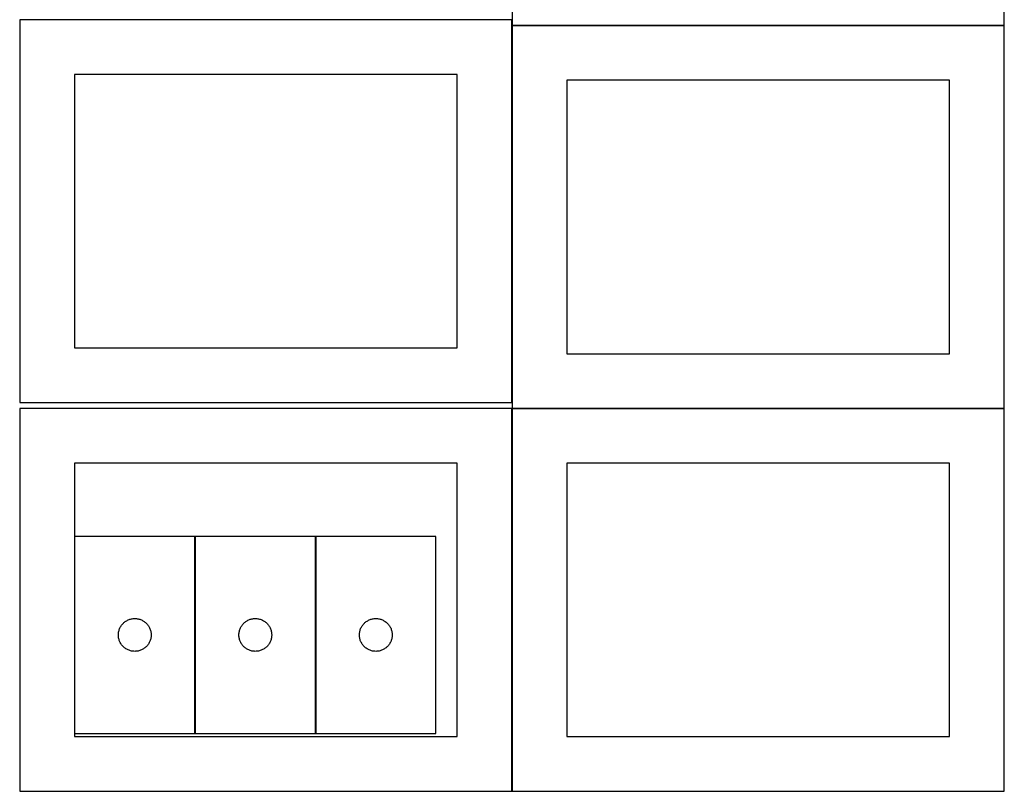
# Model space of a CAD drawing. Header units: millimetres. Extents: x 7 to 1493, y 7 to 2993.
# Tile 3 of 16: x 7 to 907, y 707 to 1413. Entities that reach past the tile are written whole.
import ezdxf

# ---------------------------------------------------------------- set-up
doc = ezdxf.new("R2010")
doc.units = ezdxf.units.MM
doc.layers.add('COMMON', color=5, linetype='CONTINUOUS', true_color=0x0000ff)
doc.layers.add('CUT', color=7, linetype='CONTINUOUS', true_color=0x000000)

msp = doc.modelspace()

# ---------------------------------------------------------------- linework, layer by layer
at = {"layer": 'COMMON'}
for p, q in [((456.524735, 1412.523824), (6.636257, 1412.523824)), ((456.624736, 1062.423823), (456.624736, 1407.124783)), ((456.836258, 1407.224783), (906.724736, 1407.224783)), ((456.624735, 1056.924782), (456.624735, 706.924782)), ((906.724736, 1057.024783), (456.724736, 1057.024783)), ((166.864862, 939.916673), (166.864862, 759.916673)), ((277.064863, 939.916673), (277.064863, 759.916673))]:
    msp.add_line(p, q, dxfattribs=at)
at = {"layer": 'CUT'}
for p, q in [((456.836258, 1757.324784), (456.836258, 1407.324784)), ((906.836258, 1407.324784), (906.836258, 1757.324784)), ((456.524735, 1412.423823), (6.524735, 1412.423823)), ((6.524735, 1412.423823), (6.524735, 1062.423823)), ((456.524735, 1062.423823), (456.524735, 1412.423823)), ((906.724736, 1407.124783), (456.724736, 1407.124783)), ((456.724736, 1407.124783), (456.724736, 1057.124783)), ((456.836258, 1407.324784), (906.836258, 1407.324784)), ((906.724736, 1057.124783), (906.724736, 1407.124783)), ((406.524735, 1362.423823), (56.524735, 1362.423823)), ((56.524735, 1362.423823), (56.524735, 1112.423823)), ((406.524735, 1112.423823), (406.524735, 1362.423823)), ((856.724736, 1357.124783), (506.724736, 1357.124783)), ((506.724736, 1357.124783), (506.724736, 1107.124783)), ((856.724736, 1107.124783), (856.724736, 1357.124783)), ((56.524735, 1112.423823), (406.524735, 1112.423823)), ((506.724736, 1107.124783), (856.724736, 1107.124783)), ((6.524735, 1062.423823), (456.524735, 1062.423823)), ((456.524735, 1056.924782), (6.524735, 1056.924782)), ((6.524735, 1056.924782), (6.524735, 706.924782)), ((456.524735, 706.924782), (456.524735, 1056.924782)), ((456.724736, 1057.124783), (906.724736, 1057.124783)), ((906.724736, 1056.924782), (456.724736, 1056.924782)), ((456.724736, 1056.924782), (456.724736, 706.924782)), ((906.724736, 706.924782), (906.724736, 1056.924782)), ((406.524735, 1006.924782), (56.524735, 1006.924782)), ((56.524735, 1006.924782), (56.524735, 756.924782)), ((406.524735, 756.924782), (406.524735, 1006.924782)), ((856.724736, 1006.924782), (506.724736, 1006.924782)), ((506.724736, 1006.924782), (506.724736, 756.924782)), ((856.724736, 756.924782), (856.724736, 1006.924782)), ((166.764862, 939.916673), (56.764862, 939.916673)), ((56.764862, 939.916673), (56.764862, 759.916673)), ((166.764862, 759.916673), (166.764862, 939.916673)), ((276.964863, 939.916673), (166.964863, 939.916673)), ((166.964863, 939.916673), (166.964863, 759.916673)), ((276.964863, 759.916673), (276.964863, 939.916673)), ((387.164864, 939.916673), (277.164864, 939.916673)), ((277.164864, 939.916673), (277.164864, 759.916673)), ((387.164864, 759.916673), (387.164864, 939.916673)), ((107.20314, 864.206204), (107.944795, 864.422089)), ((107.944795, 864.422089), (108.696581, 864.599509)), ((108.696581, 864.599509), (109.456503, 864.737992)), ((109.456503, 864.737992), (110.222547, 864.837172)), ((110.222547, 864.837172), (110.992681, 864.896785)), ((110.992681, 864.896785), (111.764862, 864.916673)), ((111.764862, 864.916673), (112.537043, 864.896785)), ((112.537043, 864.896785), (113.307177, 864.837172)), ((113.307177, 864.837172), (114.073221, 864.737992)), ((114.073221, 864.737992), (114.833143, 864.599509)), ((114.833143, 864.599509), (115.584929, 864.422089)), ((115.584929, 864.422089), (116.326585, 864.206204)), ((217.403141, 864.206204), (218.144796, 864.422089)), ((218.144796, 864.422089), (218.896582, 864.599509)), ((218.896582, 864.599509), (219.656504, 864.737992)), ((219.656504, 864.737992), (220.422548, 864.837172)), ((220.422548, 864.837172), (221.192682, 864.896785)), ((221.192682, 864.896785), (221.964863, 864.916673)), ((221.964863, 864.916673), (222.737044, 864.896785)), ((222.737044, 864.896785), (223.507178, 864.837172)), ((223.507178, 864.837172), (224.273222, 864.737992)), ((224.273222, 864.737992), (225.033144, 864.599509)), ((225.033144, 864.599509), (225.78493, 864.422089)), ((225.78493, 864.422089), (226.526586, 864.206204)), ((327.603142, 864.206204), (328.344797, 864.422089)), ((328.344797, 864.422089), (329.096583, 864.599509)), ((329.096583, 864.599509), (329.856505, 864.737992)), ((329.856505, 864.737992), (330.622549, 864.837172)), ((330.622549, 864.837172), (331.392683, 864.896785)), ((331.392683, 864.896785), (332.164864, 864.916673)), ((332.164864, 864.916673), (332.937045, 864.896785)), ((332.937045, 864.896785), (333.707179, 864.837172)), ((333.707179, 864.837172), (334.473223, 864.737992)), ((334.473223, 864.737992), (335.233145, 864.599509)), ((335.233145, 864.599509), (335.984931, 864.422089)), ((335.984931, 864.422089), (336.726587, 864.206204)), ((97.597524, 854.844809), (97.870003, 855.567592)), ((97.870003, 855.567592), (98.179328, 856.275389)), ((98.179328, 856.275389), (98.52468, 856.966325)), ((98.52468, 856.966325), (98.905143, 857.638565)), ((98.905143, 857.638565), (99.319707, 858.290329)), ((99.319707, 858.290329), (99.767273, 858.919888)), ((99.767273, 858.919888), (100.246655, 859.525571)), ((100.246655, 859.525571), (100.756582, 860.105774)), ((100.756582, 860.105774), (101.2957, 860.658956)), ((101.2957, 860.658956), (101.86258, 861.183652)), ((101.86258, 861.183652), (102.45572, 861.678471)), ((102.45572, 861.678471), (103.073546, 862.142099)), ((103.073546, 862.142099), (103.714419, 862.573307)), ((103.714419, 862.573307), (104.376641, 862.970952)), ((104.376641, 862.970952), (105.058455, 863.33398)), ((105.058455, 863.33398), (105.758053, 863.661427)), ((105.758053, 863.661427), (106.473581, 863.952426)), ((106.473581, 863.952426), (107.20314, 864.206204)), ((116.326585, 864.206204), (117.056143, 863.952426)), ((117.056143, 863.952426), (117.771671, 863.661427)), ((117.771671, 863.661427), (118.471269, 863.33398)), ((118.471269, 863.33398), (119.153083, 862.970952)), ((119.153083, 862.970952), (119.815305, 862.573307)), ((119.815305, 862.573307), (120.456179, 862.142099)), ((120.456179, 862.142099), (121.074004, 861.678471)), ((121.074004, 861.678471), (121.667144, 861.183652)), ((121.667144, 861.183652), (122.234024, 860.658956)), ((122.234024, 860.658956), (122.773143, 860.105774)), ((122.773143, 860.105774), (123.283069, 859.525571)), ((123.283069, 859.525571), (123.762451, 858.919888)), ((123.762451, 858.919888), (124.210017, 858.290329)), ((124.210017, 858.290329), (124.624581, 857.638565)), ((124.624581, 857.638565), (125.005044, 856.966325)), ((125.005044, 856.966325), (125.350396, 856.275389)), ((125.350396, 856.275389), (125.659722, 855.567592)), ((125.659722, 855.567592), (125.9322, 854.844809)), ((207.797525, 854.844809), (208.070004, 855.567592)), ((208.070004, 855.567592), (208.379329, 856.275389)), ((208.379329, 856.275389), (208.724681, 856.966325)), ((208.724681, 856.966325), (209.105144, 857.638565)), ((209.105144, 857.638565), (209.519708, 858.290329)), ((209.519708, 858.290329), (209.967274, 858.919888)), ((209.967274, 858.919888), (210.446656, 859.525571)), ((210.446656, 859.525571), (210.956583, 860.105774)), ((210.956583, 860.105774), (211.495701, 860.658956)), ((211.495701, 860.658956), (212.062581, 861.183652)), ((212.062581, 861.183652), (212.655721, 861.678471)), ((212.655721, 861.678471), (213.273547, 862.142099)), ((213.273547, 862.142099), (213.91442, 862.573307)), ((213.91442, 862.573307), (214.576642, 862.970952)), ((214.576642, 862.970952), (215.258456, 863.33398)), ((215.258456, 863.33398), (215.958054, 863.661427)), ((215.958054, 863.661427), (216.673582, 863.952426)), ((216.673582, 863.952426), (217.403141, 864.206204)), ((226.526586, 864.206204), (227.256144, 863.952426)), ((227.256144, 863.952426), (227.971672, 863.661427)), ((227.971672, 863.661427), (228.67127, 863.33398)), ((228.67127, 863.33398), (229.353084, 862.970952)), ((229.353084, 862.970952), (230.015306, 862.573307)), ((230.015306, 862.573307), (230.65618, 862.142099)), ((230.65618, 862.142099), (231.274005, 861.678471)), ((231.274005, 861.678471), (231.867145, 861.183652)), ((231.867145, 861.183652), (232.434025, 860.658956)), ((232.434025, 860.658956), (232.973144, 860.105774)), ((232.973144, 860.105774), (233.48307, 859.525571)), ((233.48307, 859.525571), (233.962452, 858.919888)), ((233.962452, 858.919888), (234.410018, 858.290329)), ((234.410018, 858.290329), (234.824582, 857.638565)), ((234.824582, 857.638565), (235.205045, 856.966325)), ((235.205045, 856.966325), (235.550397, 856.275389)), ((235.550397, 856.275389), (235.859723, 855.567592)), ((235.859723, 855.567592), (236.132201, 854.844809)), ((317.997526, 854.844809), (318.270005, 855.567592)), ((318.270005, 855.567592), (318.57933, 856.275389)), ((318.57933, 856.275389), (318.924682, 856.966325)), ((318.924682, 856.966325), (319.305145, 857.638565)), ((319.305145, 857.638565), (319.719709, 858.290329)), ((319.719709, 858.290329), (320.167275, 858.919888)), ((320.167275, 858.919888), (320.646657, 859.525571)), ((320.646657, 859.525571), (321.156584, 860.105774)), ((321.156584, 860.105774), (321.695702, 860.658956)), ((321.695702, 860.658956), (322.262582, 861.183652)), ((322.262582, 861.183652), (322.855722, 861.678471)), ((322.855722, 861.678471), (323.473548, 862.142099)), ((323.473548, 862.142099), (324.114421, 862.573307)), ((324.114421, 862.573307), (324.776643, 862.970952)), ((324.776643, 862.970952), (325.458457, 863.33398)), ((325.458457, 863.33398), (326.158055, 863.661427)), ((326.158055, 863.661427), (326.873583, 863.952426)), ((326.873583, 863.952426), (327.603142, 864.206204)), ((336.726587, 864.206204), (337.456145, 863.952426)), ((337.456145, 863.952426), (338.171673, 863.661427)), ((338.171673, 863.661427), (338.871271, 863.33398)), ((338.871271, 863.33398), (339.553085, 862.970952)), ((339.553085, 862.970952), (340.215307, 862.573307)), ((340.215307, 862.573307), (340.856181, 862.142099)), ((340.856181, 862.142099), (341.474006, 861.678471)), ((341.474006, 861.678471), (342.067146, 861.183652)), ((342.067146, 861.183652), (342.634026, 860.658956)), ((342.634026, 860.658956), (343.173145, 860.105774)), ((343.173145, 860.105774), (343.683071, 859.525571)), ((343.683071, 859.525571), (344.162453, 858.919888)), ((344.162453, 858.919888), (344.610019, 858.290329)), ((344.610019, 858.290329), (345.024583, 857.638565)), ((345.024583, 857.638565), (345.405046, 856.966325)), ((345.405046, 856.966325), (345.750398, 856.275389)), ((345.750398, 856.275389), (346.059724, 855.567592)), ((346.059724, 855.567592), (346.332202, 854.844809)), ((96.769835, 850.302892), (96.809599, 851.074305)), ((96.769835, 849.530455), (96.769835, 850.302892)), ((96.809599, 848.759042), (96.769835, 849.530455)), ((96.809599, 851.074305), (96.889022, 851.842649)), ((96.889022, 847.990698), (96.809599, 848.759042)), ((96.889022, 851.842649), (97.007893, 852.605885)), ((97.007893, 847.227462), (96.889022, 847.990698)), ((97.007893, 852.605885), (97.165896, 853.36199)), ((97.165896, 846.471357), (97.007893, 847.227462)), ((97.165896, 853.36199), (97.362614, 854.108958)), ((97.362614, 845.724389), (97.165896, 846.471357)), ((97.362614, 854.108958), (97.597524, 854.844809)), ((125.9322, 854.844809), (126.16711, 854.108958)), ((126.16711, 854.108958), (126.363828, 853.36199)), ((126.363828, 846.471357), (126.16711, 845.724389)), ((126.363828, 853.36199), (126.521831, 852.605885)), ((126.521831, 847.227462), (126.363828, 846.471357)), ((126.521831, 852.605885), (126.640702, 851.842649)), ((126.640702, 847.990698), (126.521831, 847.227462)), ((126.640702, 851.842649), (126.720125, 851.074305)), ((126.720125, 848.759042), (126.640702, 847.990698)), ((126.720125, 851.074305), (126.759889, 850.302892)), ((126.759889, 849.530455), (126.720125, 848.759042)), ((126.759889, 850.302892), (126.759889, 849.530455)), ((206.969836, 850.302892), (207.0096, 851.074305)), ((206.969836, 849.530455), (206.969836, 850.302892)), ((207.0096, 848.759042), (206.969836, 849.530455)), ((207.0096, 851.074305), (207.089023, 851.842649)), ((207.089023, 847.990698), (207.0096, 848.759042)), ((207.089023, 851.842649), (207.207894, 852.605885)), ((207.207894, 847.227462), (207.089023, 847.990698)), ((207.207894, 852.605885), (207.365897, 853.36199)), ((207.365897, 846.471357), (207.207894, 847.227462)), ((207.365897, 853.36199), (207.562615, 854.108958)), ((207.562615, 845.724389), (207.365897, 846.471357)), ((207.562615, 854.108958), (207.797525, 854.844809)), ((236.132201, 854.844809), (236.367111, 854.108958)), ((236.367111, 854.108958), (236.563829, 853.36199)), ((236.563829, 846.471357), (236.367111, 845.724389)), ((236.563829, 853.36199), (236.721832, 852.605885)), ((236.721832, 847.227462), (236.563829, 846.471357)), ((236.721832, 852.605885), (236.840703, 851.842649)), ((236.840703, 847.990698), (236.721832, 847.227462)), ((236.840703, 851.842649), (236.920126, 851.074305)), ((236.920126, 848.759042), (236.840703, 847.990698)), ((236.920126, 851.074305), (236.95989, 850.302892)), ((236.95989, 849.530455), (236.920126, 848.759042)), ((236.95989, 850.302892), (236.95989, 849.530455)), ((317.169837, 850.302892), (317.209601, 851.074305)), ((317.169837, 849.530455), (317.169837, 850.302892)), ((317.209601, 848.759042), (317.169837, 849.530455)), ((317.209601, 851.074305), (317.289024, 851.842649)), ((317.289024, 847.990698), (317.209601, 848.759042)), ((317.289024, 851.842649), (317.407895, 852.605885)), ((317.407895, 847.227462), (317.289024, 847.990698)), ((317.407895, 852.605885), (317.565898, 853.36199)), ((317.565898, 846.471357), (317.407895, 847.227462)), ((317.565898, 853.36199), (317.762616, 854.108958)), ((317.762616, 845.724389), (317.565898, 846.471357)), ((317.762616, 854.108958), (317.997526, 854.844809)), ((346.332202, 854.844809), (346.567112, 854.108958)), ((346.567112, 854.108958), (346.76383, 853.36199)), ((346.76383, 846.471357), (346.567112, 845.724389)), ((346.76383, 853.36199), (346.921833, 852.605885)), ((346.921833, 847.227462), (346.76383, 846.471357)), ((346.921833, 852.605885), (347.040704, 851.842649)), ((347.040704, 847.990698), (346.921833, 847.227462)), ((347.040704, 851.842649), (347.120127, 851.074305)), ((347.120127, 848.759042), (347.040704, 847.990698)), ((347.120127, 851.074305), (347.159891, 850.302892)), ((347.159891, 849.530455), (347.120127, 848.759042)), ((347.159891, 850.302892), (347.159891, 849.530455)), ((97.597524, 844.988538), (97.362614, 845.724389)), ((97.870003, 844.265755), (97.597524, 844.988538)), ((98.179328, 843.557958), (97.870003, 844.265755)), ((98.52468, 842.867022), (98.179328, 843.557958)), ((98.905143, 842.194781), (98.52468, 842.867022)), ((99.319707, 841.543018), (98.905143, 842.194781)), ((99.767273, 840.913459), (99.319707, 841.543018)), ((100.246655, 840.307776), (99.767273, 840.913459)), ((100.756582, 839.727573), (100.246655, 840.307776)), ((101.2957, 839.174391), (100.756582, 839.727573)), ((101.86258, 838.649694), (101.2957, 839.174391)), ((102.45572, 838.154876), (101.86258, 838.649694)), ((103.073546, 837.691248), (102.45572, 838.154876)), ((103.714419, 837.26004), (103.073546, 837.691248)), ((120.456179, 837.691248), (119.815305, 837.26004)), ((121.074004, 838.154876), (120.456179, 837.691248)), ((121.667144, 838.649694), (121.074004, 838.154876)), ((122.234024, 839.174391), (121.667144, 838.649694)), ((122.773143, 839.727573), (122.234024, 839.174391)), ((123.283069, 840.307776), (122.773143, 839.727573)), ((123.762451, 840.913459), (123.283069, 840.307776)), ((124.210017, 841.543018), (123.762451, 840.913459)), ((124.624581, 842.194781), (124.210017, 841.543018)), ((125.005044, 842.867022), (124.624581, 842.194781)), ((125.350396, 843.557958), (125.005044, 842.867022)), ((125.659722, 844.265755), (125.350396, 843.557958)), ((125.9322, 844.988538), (125.659722, 844.265755)), ((126.16711, 845.724389), (125.9322, 844.988538)), ((207.797525, 844.988538), (207.562615, 845.724389)), ((208.070004, 844.265755), (207.797525, 844.988538)), ((208.379329, 843.557958), (208.070004, 844.265755)), ((208.724681, 842.867022), (208.379329, 843.557958)), ((209.105144, 842.194781), (208.724681, 842.867022)), ((209.519708, 841.543018), (209.105144, 842.194781)), ((209.967274, 840.913459), (209.519708, 841.543018)), ((210.446656, 840.307776), (209.967274, 840.913459)), ((210.956583, 839.727573), (210.446656, 840.307776)), ((211.495701, 839.174391), (210.956583, 839.727573)), ((212.062581, 838.649694), (211.495701, 839.174391)), ((212.655721, 838.154876), (212.062581, 838.649694)), ((213.273547, 837.691248), (212.655721, 838.154876)), ((213.91442, 837.26004), (213.273547, 837.691248)), ((230.65618, 837.691248), (230.015306, 837.26004)), ((231.274005, 838.154876), (230.65618, 837.691248)), ((231.867145, 838.649694), (231.274005, 838.154876)), ((232.434025, 839.174391), (231.867145, 838.649694)), ((232.973144, 839.727573), (232.434025, 839.174391)), ((233.48307, 840.307776), (232.973144, 839.727573)), ((233.962452, 840.913459), (233.48307, 840.307776)), ((234.410018, 841.543018), (233.962452, 840.913459)), ((234.824582, 842.194781), (234.410018, 841.543018)), ((235.205045, 842.867022), (234.824582, 842.194781)), ((235.550397, 843.557958), (235.205045, 842.867022)), ((235.859723, 844.265755), (235.550397, 843.557958)), ((236.132201, 844.988538), (235.859723, 844.265755)), ((236.367111, 845.724389), (236.132201, 844.988538)), ((317.997526, 844.988538), (317.762616, 845.724389)), ((318.270005, 844.265755), (317.997526, 844.988538)), ((318.57933, 843.557958), (318.270005, 844.265755)), ((318.924682, 842.867022), (318.57933, 843.557958)), ((319.305145, 842.194781), (318.924682, 842.867022)), ((319.719709, 841.543018), (319.305145, 842.194781)), ((320.167275, 840.913459), (319.719709, 841.543018)), ((320.646657, 840.307776), (320.167275, 840.913459)), ((321.156584, 839.727573), (320.646657, 840.307776)), ((321.695702, 839.174391), (321.156584, 839.727573)), ((322.262582, 838.649694), (321.695702, 839.174391)), ((322.855722, 838.154876), (322.262582, 838.649694)), ((323.473548, 837.691248), (322.855722, 838.154876)), ((324.114421, 837.26004), (323.473548, 837.691248)), ((340.856181, 837.691248), (340.215307, 837.26004)), ((341.474006, 838.154876), (340.856181, 837.691248)), ((342.067146, 838.649694), (341.474006, 838.154876)), ((342.634026, 839.174391), (342.067146, 838.649694)), ((343.173145, 839.727573), (342.634026, 839.174391)), ((343.683071, 840.307776), (343.173145, 839.727573)), ((344.162453, 840.913459), (343.683071, 840.307776)), ((344.610019, 841.543018), (344.162453, 840.913459)), ((345.024583, 842.194781), (344.610019, 841.543018)), ((345.405046, 842.867022), (345.024583, 842.194781)), ((345.750398, 843.557958), (345.405046, 842.867022)), ((346.059724, 844.265755), (345.750398, 843.557958)), ((346.332202, 844.988538), (346.059724, 844.265755)), ((346.567112, 845.724389), (346.332202, 844.988538)), ((104.376641, 836.862395), (103.714419, 837.26004)), ((105.058455, 836.499367), (104.376641, 836.862395)), ((105.758053, 836.17192), (105.058455, 836.499367)), ((106.473581, 835.880921), (105.758053, 836.17192)), ((107.20314, 835.627143), (106.473581, 835.880921)), ((107.944795, 835.411258), (107.20314, 835.627143)), ((108.696581, 835.233838), (107.944795, 835.411258)), ((109.456503, 835.095355), (108.696581, 835.233838)), ((110.222547, 834.996175), (109.456503, 835.095355)), ((110.992681, 834.936562), (110.222547, 834.996175)), ((111.764862, 834.916673), (110.992681, 834.936562)), ((112.537043, 834.936562), (111.764862, 834.916673)), ((113.307177, 834.996175), (112.537043, 834.936562)), ((114.073221, 835.095355), (113.307177, 834.996175)), ((114.833143, 835.233838), (114.073221, 835.095355)), ((115.584929, 835.411258), (114.833143, 835.233838)), ((116.326585, 835.627143), (115.584929, 835.411258)), ((117.056143, 835.880921), (116.326585, 835.627143)), ((117.771671, 836.17192), (117.056143, 835.880921)), ((118.471269, 836.499367), (117.771671, 836.17192)), ((119.153083, 836.862395), (118.471269, 836.499367)), ((119.815305, 837.26004), (119.153083, 836.862395)), ((214.576642, 836.862395), (213.91442, 837.26004)), ((215.258456, 836.499367), (214.576642, 836.862395)), ((215.958054, 836.17192), (215.258456, 836.499367)), ((216.673582, 835.880921), (215.958054, 836.17192)), ((217.403141, 835.627143), (216.673582, 835.880921)), ((218.144796, 835.411258), (217.403141, 835.627143)), ((218.896582, 835.233838), (218.144796, 835.411258)), ((219.656504, 835.095355), (218.896582, 835.233838)), ((220.422548, 834.996175), (219.656504, 835.095355)), ((221.192682, 834.936562), (220.422548, 834.996175)), ((221.964863, 834.916673), (221.192682, 834.936562)), ((222.737044, 834.936562), (221.964863, 834.916673)), ((223.507178, 834.996175), (222.737044, 834.936562)), ((224.273222, 835.095355), (223.507178, 834.996175)), ((225.033144, 835.233838), (224.273222, 835.095355)), ((225.78493, 835.411258), (225.033144, 835.233838)), ((226.526586, 835.627143), (225.78493, 835.411258)), ((227.256144, 835.880921), (226.526586, 835.627143)), ((227.971672, 836.17192), (227.256144, 835.880921)), ((228.67127, 836.499367), (227.971672, 836.17192)), ((229.353084, 836.862395), (228.67127, 836.499367)), ((230.015306, 837.26004), (229.353084, 836.862395)), ((324.776643, 836.862395), (324.114421, 837.26004)), ((325.458457, 836.499367), (324.776643, 836.862395)), ((326.158055, 836.17192), (325.458457, 836.499367)), ((326.873583, 835.880921), (326.158055, 836.17192)), ((327.603142, 835.627143), (326.873583, 835.880921)), ((328.344797, 835.411258), (327.603142, 835.627143)), ((329.096583, 835.233838), (328.344797, 835.411258)), ((329.856505, 835.095355), (329.096583, 835.233838)), ((330.622549, 834.996175), (329.856505, 835.095355)), ((331.392683, 834.936562), (330.622549, 834.996175)), ((332.164864, 834.916673), (331.392683, 834.936562)), ((332.937045, 834.936562), (332.164864, 834.916673)), ((333.707179, 834.996175), (332.937045, 834.936562)), ((334.473223, 835.095355), (333.707179, 834.996175)), ((335.233145, 835.233838), (334.473223, 835.095355)), ((335.984931, 835.411258), (335.233145, 835.233838)), ((336.726587, 835.627143), (335.984931, 835.411258)), ((337.456145, 835.880921), (336.726587, 835.627143)), ((338.171673, 836.17192), (337.456145, 835.880921)), ((338.871271, 836.499367), (338.171673, 836.17192)), ((339.553085, 836.862395), (338.871271, 836.499367)), ((340.215307, 837.26004), (339.553085, 836.862395)), ((56.524735, 756.924782), (406.524735, 756.924782)), ((56.764862, 759.916673), (166.764862, 759.916673)), ((166.964863, 759.916673), (276.964863, 759.916673)), ((277.164864, 759.916673), (387.164864, 759.916673)), ((506.724736, 756.924782), (856.724736, 756.924782)), ((6.524735, 706.924782), (456.524735, 706.924782)), ((456.724736, 706.924782), (906.724736, 706.924782))]:
    msp.add_line(p, q, dxfattribs=at)

doc.saveas('drawing.dxf')
